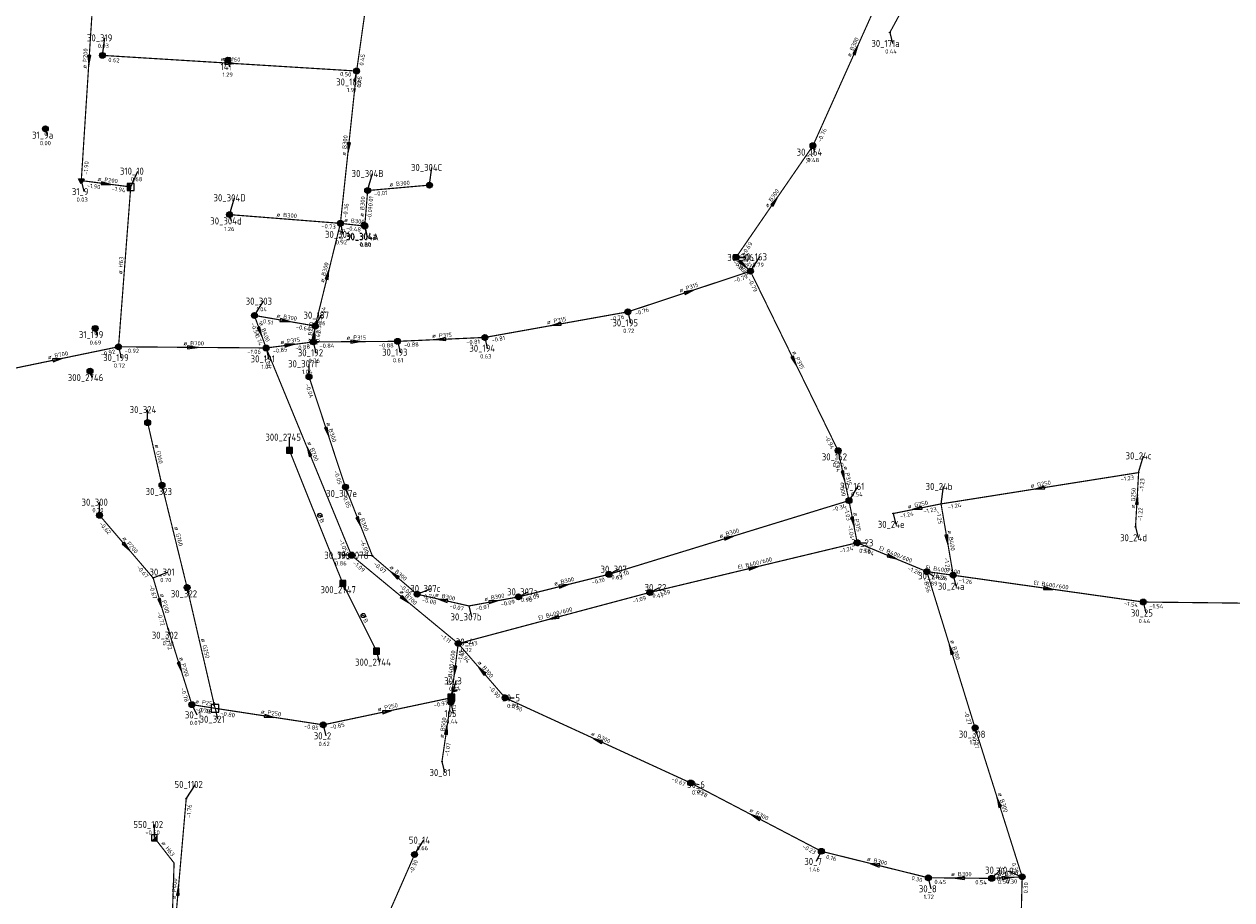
# Model space of a CAD drawing. Header units: metres. Extents: x 249000 to 255300, y 590580 to 596000.
# Tile 25 of 61: x 252687 to 252944, y 593759 to 593945. Entities that reach past the tile are written whole.
import ezdxf
from ezdxf.enums import TextEntityAlignment as Align
from ezdxf.lldxf.tags import DXFTag

# ---------------------------------------------------------------- set-up
doc = ezdxf.new("R2010")
doc.units = ezdxf.units.M
doc.header["$MEASUREMENT"] = 0
for name, pattern in [('RI-GWA', [18.45, 6, -1.8, 1.75, -1.8, 1.75, -1.8, 1.75, -1.8]), ('RI-HWA', [7.4, 5, -2.4]), ('RI-VWA', [11, 5, -3, 0, -3])]:
    doc.linetypes.add(name, pattern=pattern)
doc.layers.get('0').update_dxf_attribs({"linetype": 'CONTINUOUS'})
for name, color, linetype, lineweight in [('B-WE-RI-DRUK-G', 210, 'RI-PERS', 18), ('B-WE-RI-GWA_TRANSPORTLEIDING-G', 30, 'RI-GWA', 18), ('B-WE-RI-HWA_TRANSPORTLEIDING-G', 150, 'RI-HWA', 18), ('B-WE-RI-VWA_TRANSPORTLEIDING-G', 20, 'RI-VWA', 18)]:
    doc.layers.add(name, color=color, linetype=linetype, lineweight=lineweight)
for name, color, linetype in [('RIO-AFMETINGEN', 8, 'CONTINUOUS'), ('RIO-AFSCHOT', 7, 'CONTINUOUS'), ('RIO-BOK', 8, 'CONTINUOUS'), ('RIO-KNOOP', 7, 'CONTINUOUS'), ('RIO-KNOOPNAAM', 170, 'CONTINUOUS'), ('RIO-LEADER', 253, 'CONTINUOUS'), ('RIO-MAAIVELD', 104, 'CONTINUOUS')]:
    doc.layers.add(name, color=color, linetype=linetype)
doc.styles.add('RIO-TXT', font='isocp.shx')
tags = doc.linetypes.add('RI-PERS', pattern='A,7,-2,["P",Standard,S=1.8,R=0,X=-0.5,Y=-0.9],-2,7,-2,[102,NLCS.SHX,S=1,R=180,X=0,Y=0],-2', length=22).pattern_tags.tags
tags[6] = DXFTag(74, 10)

# ---------------------------------------------------------------- blocks, each defined once
blk = doc.blocks.new('K_IPG')
blk.add_circle((0, 0), 0.5)
for points in [[(0, 0), (-0.5, 0), (-0.433013, 0.25)], [(0, 0), (-0.433013, -0.25), (-0.5, 0)], [(0, 0), (-0.433013, 0.25), (-0.25, 0.433013)], [(0, 0), (-0.25, -0.433013), (-0.433013, -0.25)], [(0, 0), (-0.25, 0.433013), (0, 0.5)], [(0, 0), (0, -0.5), (-0.25, -0.433013)], [(0, 0), (0, 0.5), (0.25, 0.433013)], [(0, 0), (0.25, 0.433013), (0.433013, 0.25)], [(0, 0), (0.433013, 0.25), (0.5, 0)], [(0, 0), (0.5, 0), (0.433013, -0.25)], [(0, 0), (0.433013, -0.25), (0.25, -0.433013)], [(0, 0), (0.25, -0.433013), (0, -0.5)]]:
    blk.add_solid(points)
at = {"style": 'RIO-TXT', "flags": 1}
blk.add_attdef('RIOLERINGSGEBIED', text='', height=1, dxfattribs=at).set_placement((0, 0), align=Align.CENTER)
blk.add_attdef('KNOOPNAAM', text='', height=1, dxfattribs=at).set_placement((0, 0), align=Align.TOP_CENTER)
blk = doc.blocks.new('K_IPR')
blk.add_lwpolyline([(-0.5, -0.5), (0.5, -0.5), (0.5, 0.5), (-0.5, 0.5)], close=True)
blk.add_solid([(-0.5, 0.5), (0.5, 0.5), (-0.5, -0.5), (0.5, -0.5)])
at = {"style": 'RIO-TXT', "flags": 1}
blk.add_attdef('RIOLERINGSGEBIED', text='', height=1, dxfattribs=at).set_placement((0, 0), align=Align.CENTER)
blk.add_attdef('KNOOPNAAM', text='', height=1, dxfattribs=at).set_placement((0, 0), align=Align.TOP_CENTER)
blk = doc.blocks.new('K_FIC')
blk.add_circle((0, 0), 0.0625)
at = {"style": 'RIO-TXT', "flags": 1}
blk.add_attdef('RIOLERINGSGEBIED', text='', height=1, dxfattribs=at).set_placement((0, 0), align=Align.CENTER)
blk.add_attdef('KNOOPNAAM', text='', height=1, dxfattribs=at).set_placement((0, 0), align=Align.TOP_CENTER)
blk = doc.blocks.new('K_OVL')
for points in [[(0.6, 0.6), (-0.6, 0.6), (-0.6, -0.6), (0.6, -0.6)], [(1, 1.25), (0.474823, 0.983111), (0.413034, 1.369554)]]:
    blk.add_lwpolyline(points, close=True)
blk.add_arc((0.81571, 0.439293), 0.83139, 77.193131, 168.854604)
blk.add_solid([(-0.6, 0.6), (0.6, 0.6), (-0.6, -0.6), (0.6, -0.6)])
at = {"style": 'RIO-TXT', "flags": 1}
blk.add_attdef('RIOLERINGSGEBIED', text='', height=1, dxfattribs=at).set_placement((0, 0), align=Align.CENTER)
blk.add_attdef('KNOOPNAAM', text='', height=1, dxfattribs=at).set_placement((0, 0), align=Align.TOP_CENTER)
blk = doc.blocks.new('K_DIV')
for p, q in [((-0.65, 0.65), (-0.65, -0.65)), ((0.65, 0.65), (-0.65, 0.65)), ((0.65, -0.65), (0.65, 0.65)), ((-0.65, -0.65), (0.65, -0.65))]:
    blk.add_line(p, q)
at = {"style": 'RIO-TXT', "flags": 1}
blk.add_attdef('RIOLERINGSGEBIED', text='', height=1, dxfattribs=at).set_placement((0, 0), align=Align.CENTER)
blk.add_attdef('KNOOPNAAM', text='', height=1, dxfattribs=at).set_placement((0, 0), align=Align.TOP_CENTER)
blk = doc.blocks.new('K_RGM')
blk.add_lwpolyline([(-0.6, 0.6), (-0.6, -0.6), (0.6, -0.6), (0.6, 0.6)], close=True)
blk.add_solid([(-0.6, 0.6), (0, 0.6), (-0.6, -0.6), (0, -0.6)])
at = {"style": 'RIO-TXT', "flags": 1}
blk.add_attdef('RIOLERINGSGEBIED', text='', height=1, dxfattribs=at).set_placement((0, 0), align=Align.CENTER)
blk.add_attdef('KNOOPNAAM', text='', height=1, dxfattribs=at).set_placement((0, 0), align=Align.TOP_CENTER)
blk = doc.blocks.new('K_IPD')
blk.add_lwpolyline([(-0.496027, 0.307994), (0.503973, 0.307994), (0.003973, -0.558031)], close=True)
blk.add_solid([(-0.496027, 0.307994), (0.503973, 0.307994), (0.003973, -0.558031)])
at = {"style": 'RIO-TXT', "flags": 1}
blk.add_attdef('RIOLERINGSGEBIED', text='', height=1, dxfattribs=at).set_placement((0, 0), align=Align.CENTER)
blk.add_attdef('KNOOPNAAM', text='', height=1, dxfattribs=at).set_placement((0, 0), align=Align.TOP_CENTER)
blk = doc.blocks.new('K_PUN')
blk.add_lwpolyline([(0.5, 0.5), (-0.5, 0.5), (-0.5, -0.5), (0.5, -0.5)], close=True)
blk.add_solid([(-0.5, -0.5), (0.5, 0.5), (0.5, -0.5)])
at = {"style": 'RIO-TXT', "flags": 1}
blk.add_attdef('RIOLERINGSGEBIED', text='', height=1, dxfattribs=at).set_placement((0, 0), align=Align.CENTER)
blk.add_attdef('KNOOPNAAM', text='', height=1, dxfattribs=at).set_placement((0, 0), align=Align.TOP_CENTER)
blk = doc.blocks.new('L_VHR')
blk.add_lwpolyline([(-0.5, 0), (0.5, 0), (-0.5, 0.15), (-0.5, -0.15), (0.5, 0)])
blk = doc.blocks.new('L_RND')
blk.add_line((-0.5, 0), (0.5, 1))
blk.add_circle((0, 0.5), 0.5)

msp = doc.modelspace()

# ---------------------------------------------------------------- linework, layer by layer
at = {"layer": 'B-WE-RI-DRUK-G', "const_width": 0.25}
for points in [[(252707.216, 593876.864), (252709.808, 593910.848)], [(252714.832, 593772.48), (252719.024, 593767.104), (252718.192, 593741.76)]]:
    msp.add_lwpolyline(points, dxfattribs=at)
at = {"layer": 'B-WE-RI-GWA_TRANSPORTLEIDING-G', "const_width": 0.25}
for points in [[(252761.968, 593964.608), (252757.824, 593935.488)], [(252854.832, 593919.616), (252873.088, 593960.32)], [(252877.776, 593955.84), (252871.184, 593943.68)], [(252757.824, 593935.488), (252703.792, 593938.816)], [(252757.824, 593935.488), (252754.384, 593903.104)], [(252854.832, 593919.616), (252838.496, 593895.872)], [(252759.552, 593902.528), (252760.176, 593910.08)], [(252760.176, 593910.08), (252773.312, 593911.232)], [(252754.384, 593903.104), (252730.816, 593904.96)], [(252749.024, 593881.28), (252754.384, 593903.104)], [(252754.384, 593903.104), (252759.552, 593902.528)], [(252841.536, 593892.928), (252838.496, 593895.872)], [(252841.536, 593892.928), (252815.488, 593884.288)], [(252860.176, 593854.784), (252841.536, 593892.928)], [(252785.088, 593878.848), (252815.488, 593884.288)], [(252738.592, 593876.608), (252736.096, 593883.52)], [(252749.024, 593881.28), (252736.096, 593883.52)], [(252749.024, 593881.28), (252748.624, 593877.888)], [(252766.528, 593878.016), (252785.088, 593878.848)], [(252681.216, 593871.488), (252707.216, 593876.864)], [(252738.592, 593876.608), (252707.216, 593876.864)], [(252738.592, 593876.608), (252748.624, 593877.888)], [(252738.592, 593876.608), (252756.736, 593832.512)], [(252748.624, 593877.888), (252766.528, 593878.016)], [(252747.712, 593870.464), (252755.44, 593847.04)], [(252713.408, 593860.736), (252716.448, 593847.424)], [(252862.496, 593844.16), (252860.176, 593854.784)], [(252924.064, 593850.112), (252882.064, 593843.456)], [(252923.408, 593838.592), (252924.064, 593850.112)], [(252716.448, 593847.424), (252721.792, 593825.664)], [(252755.44, 593847.04), (252761.184, 593832.384)], [(252862.496, 593844.16), (252811.456, 593828.48)], [(252864.24, 593835.2), (252862.496, 593844.16)], [(252882.064, 593843.456), (252871.904, 593841.408)], [(252882.064, 593843.456), (252884.656, 593828.288)], [(252703.184, 593841.024), (252714.576, 593827.712)], [(252820.176, 593824.64), (252864.24, 593835.2)], [(252864.24, 593835.2), (252879.04, 593829.056)], [(252779.424, 593813.76), (252756.736, 593832.512)], [(252761.184, 593832.384), (252770.672, 593824.256)], [(252714.576, 593827.712), (252717.744, 593816.896)], [(252811.456, 593828.48), (252792.224, 593823.68)], [(252879.04, 593829.056), (252889.296, 593795.84)], [(252879.04, 593829.056), (252884.656, 593828.288)], [(252884.656, 593828.288), (252925.056, 593822.592)], [(252721.792, 593825.664), (252727.728, 593800)], [(252781.712, 593821.76), (252770.672, 593824.256)], [(252779.424, 593813.76), (252820.176, 593824.64)], [(252792.224, 593823.68), (252781.712, 593821.76)], [(252925.056, 593822.592), (252976.544, 593822.016)], [(252717.744, 593816.896), (252722.816, 593800.768)], [(252777.952, 593802.24), (252779.424, 593813.76)], [(252779.424, 593813.76), (252789.392, 593802.24)], [(252750.736, 593796.48), (252777.952, 593802.24)], [(252777.952, 593802.24), (252775.968, 593788.672)], [(252789.392, 593802.24), (252828.832, 593784.128)], [(252722.816, 593800.768), (252727.728, 593800)], [(252727.728, 593800), (252750.736, 593796.48)], [(252899.312, 593764.16), (252889.296, 593795.84)], [(252828.832, 593784.128), (252856.608, 593769.6)], [(252718.192, 593741.76), (252721.6, 593780.736)], [(252770.144, 593768.896), (252756.512, 593737.792)], [(252856.608, 593769.6), (252879.36, 593763.968)], [(252879.36, 593763.968), (252892.816, 593763.84)], [(252899.312, 593764.16), (252892.816, 593763.84)], [(252899.312, 593764.16), (252898.96, 593750.144)]]:
    msp.add_lwpolyline(points, dxfattribs=at)
at = {"layer": 'B-WE-RI-HWA_TRANSPORTLEIDING-G', "const_width": 0.25}
for points in [[(252754.88, 593826.56), (252743.536, 593854.848)], [(252754.88, 593826.56), (252762.064, 593812.16)]]:
    msp.add_lwpolyline(points, dxfattribs=at)
at = {"layer": 'B-WE-RI-VWA_TRANSPORTLEIDING-G', "const_width": 0.25}
for points in [[(252702.592, 593963.52), (252699.296, 593912.192)], [(252699.296, 593912.192), (252709.808, 593910.848)]]:
    msp.add_lwpolyline(points, dxfattribs=at)
at = {"layer": 'RIO-LEADER'}
for p, q in [((252871.18, 593943.69), (252871.7135, 593941.3616)), ((252703.79, 593938.81), (252704.3235, 593942.5384)), ((252730.47, 593937.76), (252730.83, 593936.4165)), ((252757.82, 593935.49), (252757.2874, 593933.1615)), ((252691.66, 593923.21), (252692.02, 593921.8665)), ((252854.83, 593919.6), (252855.19, 593918.2565)), ((252773.31, 593911.26), (252773.8435, 593914.9884)), ((252709.81, 593910.84), (252711.3472, 593914.2032)), ((252760.17, 593910.11), (252761.2214, 593913.6997)), ((252699.3, 593912.18), (252699.8335, 593909.8516)), ((252730.82, 593904.95), (252731.8714, 593908.5397)), ((252730.82, 593904.95), (252731.18, 593903.6065)), ((252754.39, 593903.09), (252754.9235, 593900.7616)), ((252759.43, 593902.69), (252759.9635, 593900.3616)), ((252759.55, 593902.54), (252760.0835, 593900.2116)), ((252838.5, 593895.87), (252840.4498, 593895.8602)), ((252841.54, 593892.92), (252843.5164, 593895.9758)), ((252736.09, 593883.49), (252738.0664, 593886.5458)), ((252815.49, 593884.28), (252816.0235, 593881.9516)), ((252749.02, 593881.29), (252750.3536, 593883.5797)), ((252702.25, 593880.79), (252702.61, 593879.4465)), ((252707.22, 593876.88), (252707.7535, 593874.5516)), ((252738.59, 593876.62), (252739.1235, 593874.2916)), ((252748.62, 593877.91), (252749.1535, 593875.5816)), ((252766.53, 593878.03), (252767.0635, 593875.7016)), ((252785.08, 593878.87), (252785.6135, 593876.5416)), ((252701.15, 593871.65), (252701.51, 593870.3065)), ((252747.72, 593870.47), (252747.7197, 593873.245)), ((252713.4, 593860.72), (252713.3997, 593863.495)), ((252743.53, 593854.86), (252743.5297, 593857.635)), ((252860.18, 593854.79), (252860.54, 593853.4465)), ((252924.07, 593850.1), (252925.1214, 593853.6897)), ((252716.44, 593847.43), (252716.8, 593846.0865)), ((252755.44, 593847.01), (252755.8, 593845.6665)), ((252862.5, 593844.14), (252864.4764, 593847.1958)), ((252882.07, 593843.43), (252882.6035, 593847.1584)), ((252703.18, 593841.04), (252703.1797, 593843.815)), ((252871.91, 593841.43), (252872.4435, 593839.1016)), ((252923.41, 593838.6), (252923.9435, 593836.2716)), ((252864.24, 593835.18), (252866.1898, 593835.1702)), ((252756.73, 593832.54), (252754.7804, 593832.5296)), ((252761.19, 593832.4), (252758.1619, 593832.565)), ((252714.58, 593827.73), (252717.6083, 593828.964)), ((252811.46, 593828.51), (252813.5035, 593829.5704)), ((252879.04, 593829.08), (252880.3736, 593828.1903)), ((252884.66, 593828.27), (252885.1935, 593825.9416)), ((252721.79, 593825.69), (252722.15, 593824.3465)), ((252754.88, 593826.56), (252755.24, 593825.2165)), ((252770.67, 593824.23), (252773.6983, 593825.464)), ((252820.18, 593824.63), (252822.2235, 593825.6904)), ((252792.22, 593823.69), (252794.2635, 593824.7504)), ((252925.06, 593822.59), (252925.5935, 593820.2616)), ((252781.71, 593821.76), (252782.2435, 593819.4316)), ((252717.74, 593816.87), (252718.1, 593815.5265)), ((252779.43, 593813.75), (252781.4735, 593814.0896)), ((252762.06, 593812.13), (252762.5935, 593809.8016)), ((252777.95, 593802.25), (252779.0014, 593805.8397)), ((252789.39, 593802.21), (252791.3398, 593802.2002)), ((252722.82, 593800.78), (252723.8714, 593798.5903)), ((252727.73, 593799.99), (252728.2635, 593797.6616)), ((252777.85, 593801.21), (252778.3835, 593798.8816)), ((252750.73, 593796.46), (252751.2635, 593794.1316)), ((252889.29, 593795.82), (252889.65, 593794.4765)), ((252775.97, 593788.67), (252776.5035, 593786.3416)), ((252828.84, 593784.14), (252830.6369, 593783.8024)), ((252721.6, 593780.75), (252723.5764, 593783.8058)), ((252714.83, 593772.51), (252714.8297, 593775.285)), ((252770.14, 593768.92), (252772.1164, 593771.9758)), ((252856.6, 593769.61), (252855.5496, 593767.42)), ((252879.36, 593763.95), (252879.8935, 593761.6216)), ((252892.81, 593763.84), (252894.6069, 593765.5776)), ((252899.31, 593764.13), (252896.2816, 593765.3631))]:
    msp.add_line(p, q, dxfattribs=at)

# ---------------------------------------------------------------- block references
at = {"layer": 'RIO-AFMETINGEN', "xscale": 0.9, "yscale": 0.9, "zscale": 0.9}
for p, rotation in [((252749.5851, 593840.8628), 291.8606), ((252758.8325, 593819.5259), 296.4602)]:
    msp.add_blockref('L_RND', p, dxfattribs=dict(at, rotation=rotation))
at = {"layer": 'RIO-AFSCHOT', "xscale": 2, "yscale": 2, "zscale": 2}
for p, rotation in [((252863.96, 593939.97), 65.851), ((252700.945, 593937.835), 266.3225), ((252730.805, 593937.15), 356.4841), ((252756.105, 593919.29), 263.9485), ((252704.555, 593911.51), 352.7349), ((252846.665, 593907.735), 55.46030000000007), ((252840.02, 593894.395), 315.8653), ((252751.705, 593892.19), 76.1541), ((252828.515, 593888.6), 18.34730000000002), ((252742.555, 593882.39), 350.3447), ((252800.285, 593881.575), 190.0864999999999), ((252737.34, 593880.055), 290.0035), ((252748.82, 593879.6), 83.2424), ((252722.905, 593876.75), 359.5252), ((252743.605, 593877.265), 7.328100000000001), ((252757.575, 593877.97), 0.3838), ((252775.805, 593878.45), 182.5925), ((252694.215, 593874.185), 11.7064), ((252850.86, 593873.855), 296.0583), ((252751.58, 593858.74), 288.2221), ((252747.66, 593854.58), 112.3752), ((252861.34, 593849.465), 282.2972), ((252903.07, 593846.765), 189.0227999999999), ((252923.74, 593844.35), 86.7066), ((252758.315, 593839.705), 291.4898), ((252863.37, 593839.66), 280.9978), ((252876.99, 593842.43), 191.1351999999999), ((252708.88, 593834.385), 310.585), ((252836.98, 593836.325), 17.02449999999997), ((252883.365, 593835.85), 279.7032), ((252871.64, 593832.13), 337.6027), ((252842.21, 593829.905), 13.4644), ((252765.93, 593828.315), 139.2489), ((252801.84, 593826.1), 14.0629), ((252904.86, 593825.43), 351.9978), ((252716.16, 593822.3), 286.2312), ((252768.08, 593823.145), 320.3876), ((252776.19, 593822.995), 167.3901), ((252786.965, 593822.725), 10.40450000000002), ((252799.805, 593819.19), 194.9474), ((252884.165, 593812.45), 107.1355), ((252720.28, 593808.825), 287.5295), ((252778.69, 593808), 262.6583), ((252784.41, 593807.98), 130.8019), ((252764.34, 593799.355), 12.0073), ((252739.23, 593798.225), 351.2753000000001), ((252776.96, 593795.46), 81.69639999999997), ((252809.115, 593793.175), 155.3925000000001), ((252894.3, 593779.975), 107.5536), ((252842.72, 593776.875), 152.3745), ((252867.98, 593766.78), 166.0363), ((252886.085, 593763.895), 179.5315), ((252896.06, 593763.985), 2.554299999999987), ((252719.895, 593761.27), 84.9893)]:
    msp.add_blockref('L_VHR', p, dxfattribs=dict(at, rotation=rotation))
at = {"layer": 'RIO-KNOOP', "xscale": 1.25, "yscale": 1.25, "zscale": 1.25}
for name, p in [('K_FIC', (252871.184, 593943.68)), ('K_IPG', (252703.792, 593938.816)), ('K_IPG', (252730.464, 593937.792)), ('K_IPG', (252757.824, 593935.488)), ('K_IPG', (252691.664, 593923.2)), ('K_IPG', (252854.832, 593919.616)), ('K_IPD', (252699.296, 593912.192)), ('K_RGM', (252709.808, 593910.848)), ('K_IPG', (252760.176, 593910.08)), ('K_IPG', (252773.312, 593911.232)), ('K_IPG', (252730.816, 593904.96)), ('K_IPG', (252730.816, 593904.96)), ('K_IPG', (252754.384, 593903.104)), ('K_IPG', (252759.424, 593902.72)), ('K_IPG', (252759.552, 593902.528)), ('K_IPG', (252838.496, 593895.872)), ('K_IPG', (252841.536, 593892.928)), ('K_IPG', (252736.096, 593883.52)), ('K_IPG', (252815.488, 593884.288)), ('K_IPG', (252749.024, 593881.28)), ('K_IPG', (252702.256, 593880.768)), ('K_IPG', (252785.088, 593878.848)), ('K_IPG', (252707.216, 593876.864)), ('K_IPG', (252738.592, 593876.608)), ('K_IPG', (252748.624, 593877.888)), ('K_IPG', (252766.528, 593878.016)), ('K_IPG', (252701.152, 593871.68)), ('K_IPG', (252747.712, 593870.464)), ('K_IPG', (252713.408, 593860.736)), ('K_IPR', (252743.536, 593854.848)), ('K_IPG', (252860.176, 593854.784)), ('K_FIC', (252924.064, 593850.112)), ('K_IPG', (252716.448, 593847.424)), ('K_IPG', (252755.44, 593847.04)), ('K_IPG', (252862.496, 593844.16)), ('K_FIC', (252882.064, 593843.456)), ('K_IPG', (252703.184, 593841.024)), ('K_FIC', (252871.904, 593841.408)), ('K_FIC', (252923.408, 593838.592)), ('K_IPG', (252864.24, 593835.2)), ('K_IPG', (252756.736, 593832.512)), ('K_FIC', (252761.184, 593832.384)), ('K_FIC', (252714.576, 593827.712)), ('K_IPG', (252811.456, 593828.48)), ('K_IPG', (252879.04, 593829.056)), ('K_IPG', (252884.656, 593828.288)), ('K_IPG', (252721.792, 593825.664)), ('K_IPR', (252754.88, 593826.56)), ('K_IPG', (252820.176, 593824.64)), ('K_IPG', (252770.672, 593824.256)), ('K_IPG', (252792.224, 593823.68)), ('K_IPG', (252925.056, 593822.592)), ('K_FIC', (252781.712, 593821.76)), ('K_FIC', (252717.744, 593816.896)), ('K_IPR', (252762.064, 593812.16)), ('K_IPG', (252779.424, 593813.76)), ('K_OVL', (252777.952, 593802.24)), ('K_IPG', (252789.392, 593802.24)), ('K_IPG', (252722.816, 593800.768)), ('K_DIV', (252727.728, 593800)), ('K_IPG', (252777.856, 593801.216)), ('K_IPG', (252750.736, 593796.48)), ('K_IPG', (252889.296, 593795.84)), ('K_FIC', (252775.968, 593788.672)), ('K_IPG', (252828.832, 593784.128)), ('K_FIC', (252721.6, 593780.736)), ('K_PUN', (252714.832, 593772.48)), ('K_IPG', (252770.144, 593768.896)), ('K_IPG', (252856.608, 593769.6)), ('K_IPG', (252879.36, 593763.968)), ('K_IPG', (252892.816, 593763.84)), ('K_IPG', (252899.312, 593764.16))]:
    msp.add_blockref(name, p, dxfattribs=at)

# ---------------------------------------------------------------- texts
at = {"layer": 'RIO-AFMETINGEN', "style": 'RIO-TXT'}
for s, rotation, p in [('ø B300', 65.851, (252862.8218, 593938.4085)), ('ø P200', 86.3225, (252700.4098, 593935.9751)), ('ø P160', 356.4841, (252728.9434, 593937.6811)), ('ø B300', 83.9485, (252755.4991, 593917.4534)), ('ø P200', 352.7349, (252702.7308, 593912.148)), ('ø B300', 5.0012, (252764.8223, 593910.9187)), ('ø B300', 55.4603, (252845.2571, 593906.4088)), ('ø B300', 85.3092, (252759.307, 593904.4738)), ('ø B300', 355.4884, (252740.7525, 593904.5737)), ('ø B300', 353.9165, (252755.1328, 593903.4135)), ('ø H63', 85.6301, (252707.9929, 593892.2749)), ('ø P315', 315.8653, (252838.9421, 593895.9985)), ('ø B300', 76.1541, (252750.8645, 593890.4503)), ('ø P315', 18.3473, (252826.5924, 593888.3917)), ('ø B400', 290.0035, (252737.0704, 593881.9688)), ('ø B300', 350.3447, (252740.7588, 593883.1044)), ('ø B200', 83.2424, (252748.2007, 593877.7696)), ('ø P315', 10.0865, (252798.354, 593881.6377)), ('ø P315', 0.3838, (252755.6822, 593878.3573)), ('ø P315', 2.5925, (252773.8989, 593878.7641)), ('ø B700', 359.5252, (252721.0182, 593877.1744)), ('ø P315', 7.3281, (252741.6792, 593877.4206)), ('ø B700', 11.7064, (252692.2829, 593874.1931)), ('ø P315', 296.0583, (252850.4002, 593875.7343)), ('ø B300', 288.2221, (252751.3753, 593860.6629)), ('ø G160', 282.8922, (252714.8915, 593856.0076)), ('ø B700', 292.3752, (252747.3233, 593856.4858)), ('ø P315', 282.2972, (252861.3306, 593851.3979)), ('ø G250', 9.0228, (252901.1384, 593846.8757)), ('ø G250', 86.7066, (252923.2323, 593842.4856)), ('ø G250', 11.1352, (252875.0573, 593842.4593)), ('ø B300', 291.4898, (252757.9984, 593841.6121)), ('ø P315', 280.9978, (252863.404, 593841.5923)), ('ø G160', 283.8329, (252719.0574, 593838.4927)), ('B', 291.8606, (252749.8871, 593840.1112)), ('ø B300', 17.0245, (252835.0506, 593836.169)), ('ø P200', 310.585, (252707.9573, 593836.0839)), ('ø B400', 279.7032, (252883.4445, 593837.7815)), ('EI B400/600', 337.6027, (252868.7975, 593833.7375)), ('ø B300', 319.2489, (252764.7608, 593829.8543)), ('EI B400/600', 13.4644, (252838.9658, 593829.5395)), ('EI B400/600', 351.7994, (252878.6999, 593829.5329)), ('ø B300', 14.0629, (252799.9078, 593826.0335)), ('ø B700', 320.3876, (252766.8838, 593824.6649)), ('EI B400/600', 351.9978, (252901.7084, 593826.288)), ('ø P200', 286.2312, (252716.0182, 593824.2275)), ('ø B300', 347.3901, (252774.4328, 593823.8005)), ('ø B300', 10.4045, (252785.0329, 593822.7791)), ('EI B400/600', 14.9474, (252796.5713, 593818.7406)), ('B', 296.4602, (252759.1938, 593818.801)), ('ø G250', 283.0219, (252724.731, 593814.7736)), ('ø B300', 287.1355, (252883.9999, 593814.3773)), ('ø P200', 287.5295, (252720.0962, 593810.7496)), ('EI B400/600', 82.6583, (252777.8797, 593804.8372)), ('ø B300', 310.8019, (252783.4803, 593809.675)), ('ø P250', 350.8606, (252723.4723, 593801.0806)), ('ø P250', 351.2753, (252737.4231, 593798.9132)), ('ø P250', 12.0073, (252762.4077, 593799.3529)), ('ø B500', 81.6964, (252776.2883, 593793.6475)), ('ø B300', 335.3924, (252807.5681, 593794.3373)), ('ø B300', 287.5536, (252894.1204, 593781.9008)), ('ø B300', 332.3745, (252841.2346, 593778.1138)), ('ø H63', 307.9171, (252716.2459, 593771.3448)), ('ø B300', 346.0363, (252866.2436, 593767.6304)), ('ø B300', 359.5315, (252884.1979, 593764.3135)), ('ø B300', 2.5543, (252894.1536, 593764.3012)), ('ø P400', 84.9893, (252719.3317, 593759.4217))]:
    msp.add_text(s, height=0.9, rotation=rotation, dxfattribs=at).set_placement(p)
at = {"layer": 'RIO-BOK', "style": 'RIO-TXT'}
for s, rotation, p in [('0.62', 356.4841, (252705.0085, 593937.4335)), ('0.45', 81.8837, (252759.2896, 593936.5944)), ('0.50', 356.4841, (252754.2885, 593934.4367)), ('0.45', 83.9485, (252758.7302, 593931.9149)), ('-0.76', 65.851, (252856.5479, 593920.2544)), ('-0.74', 55.4603, (252853.6202, 593915.5765)), ('-1.90', 86.3225, (252700.6797, 593913.3948)), ('-1.90', 352.7349, (252700.4259, 593910.7268)), ('-1.94', 352.7349, (252705.6788, 593910.0604)), ('-0.01', 5.0012, (252761.5782, 593908.9283)), ('-0.01', 85.3092, (252761.1391, 593906.0167)), ('-0.36', 83.9485, (252755.8189, 593904.2466)), ('-0.01', 85.3092, (252760.9518, 593903.7293)), ('-0.73', 355.4884, (252750.3014, 593902.1211)), ('-0.48', 353.9165, (252755.5456, 593901.6603)), ('-0.73', 76.1541, (252754.6953, 593898.8943)), ('-0.69', 55.4603, (252840.3076, 593896.2049)), ('-0.36', 315.8653, (252837.7646, 593894.7724)), ('-0.79', 18.3473, (252838.1481, 593890.441)), ('-0.33', 315.8653, (252838.5286, 593894.0319)), ('-0.79', 296.0583, (252840.944, 593891.181)), ('-0.64', 76.1541, (252750.5932, 593882.2411)), ('-0.76', 18.3473, (252817.1335, 593883.4563)), ('-0.51', 290.0035, (252735.3139, 593881.8235)), ('-0.51', 350.3447, (252737.1543, 593881.9911)), ('-0.39', 83.2424, (252750.063, 593879.0489)), ('-0.76', 10.0865, (252811.7789, 593882.2994)), ('-0.74', 290.0035, (252736.0025, 593879.9351)), ('-0.64', 350.3447, (252744.8594, 593880.6851)), ('-0.42', 83.2424, (252749.8413, 593877.1649)), ('-0.81', 10.0865, (252786.5874, 593877.8178)), ('-0.92', 359.5252, (252708.5098, 593875.5701)), ('-0.85', 7.3281, (252740.045, 593875.4964)), ('-0.88', 7.3281, (252744.8177, 593876.1103)), ('-0.84', 0.3838, (252749.9285, 593876.6187)), ('-0.88', 0.3838, (252762.5382, 593876.7032)), ('-0.88', 2.5925, (252767.8873, 593876.7901)), ('-0.81', 2.5925, (252781.1427, 593877.3904)), ('-0.92', 11.7064, (252703.5662, 593874.7952)), ('-1.06', 359.5252, (252734.58, 593875.3705)), ('-1.06', 292.3752, (252737.8835, 593874.9228)), ('-0.04', 288.2221, (252746.8925, 593868.8285)), ('-0.94', 296.0583, (252857.2774, 593857.823)), ('-0.94', 282.2972, (252859.1874, 593853.2427)), ('-0.05', 288.2221, (252752.9673, 593850.4073)), ('-1.23', 9.0228, (252920.3199, 593848.2129)), ('-1.23', 86.7066, (252925.1386, 593846.031)), ('-1.00', 282.2972, (252860.3826, 593847.7727)), ('-0.05', 291.4898, (252754.7074, 593845.324)), ('-0.34', 17.0245, (252859.0468, 593841.7557)), ('-1.24', 9.0228, (252883.5583, 593842.3509)), ('-1.03', 280.9978, (252861.4726, 593842.6156)), ('-1.24', 11.1352, (252873.4371, 593840.4065)), ('-1.23', 11.1352, (252878.3953, 593841.3858)), ('-1.25', 279.7032, (252881.0084, 593841.9292)), ('-1.22', 86.7066, (252924.7823, 593839.8232)), ('-0.62', 310.585, (252703.0393, 593839.2071)), ('-1.04', 280.9978, (252862.2045, 593838.8592)), ('-1.05', 292.3752, (252754.0312, 593835.7548)), ('-6.00', 291.4898, (252758.5223, 593835.6489)), ('-1.24', 13.4644, (252860.652, 593832.9841)), ('-1.04', 337.6027, (252864.9474, 593833.4832)), ('-1.09', 320.3876, (252756.9035, 593830.7099)), ('-0.07', 319.2489, (252761.3271, 593830.5668)), ('-1.26', 279.7032, (252882.7121, 593831.9952)), ('-0.67', 310.585, (252710.997, 593829.928)), ('-0.10', 14.0629, (252807.8934, 593826.2867)), ('-0.10', 17.0245, (252813.084, 593827.6486)), ('-1.26', 337.6027, (252874.8491, 593829.4095)), ('-1.26', 351.7994, (252880.142, 593827.6086)), ('-1.26', 351.7994, (252880.5162, 593827.5549)), ('-0.67', 286.2312, (252713.6959, 593826.1182)), ('-0.06', 319.2489, (252766.7947, 593825.8607)), ('-1.09', 13.4644, (252821.7468, 593823.6684)), ('-0.56', 287.1355, (252878.1815, 593827.4544)), ('-1.26', 351.9978, (252885.7671, 593826.8024)), ('-0.08', 347.3901, (252771.6556, 593822.6782)), ('-0.09', 10.4045, (252788.5197, 593821.6931)), ('-0.09', 14.0629, (252793.7973, 593822.7458)), ('-1.09', 14.9474, (252816.6501, 593822.342)), ('-1.54', 351.9978, (252920.9215, 593821.8826)), ('-0.72', 286.2312, (252715.3787, 593820.3486)), ('-0.07', 347.3901, (252777.5234, 593821.3693)), ('-0.07', 10.4045, (252783.2239, 593820.7171)), ('-1.54', 359.3658, (252926.3462, 593821.2765)), ('-0.72', 287.5295, (252716.8927, 593815.2386)), ('-1.11', 320.3876, (252775.5299, 593815.3117)), ('-1.13', 82.6583, (252780.2087, 593809.6157)), ('-1.13', 14.9474, (252781.0211, 593812.8293)), ('-0.94', 310.8019, (252779.2963, 593811.9165)), ('-1.17', 82.6583, (252779.4053, 593803.3732)), ('-0.90', 310.8019, (252785.7976, 593804.3935)), ('-0.78', 287.5295, (252720.3837, 593804.2057)), ('-0.78', 350.8606, (252723.5748, 593799.3425)), ('-0.78', 350.8606, (252723.8977, 593799.2907)), ('-0.97', 12.0073, (252774.3068, 593800.146)), ('-1.13', 81.6964, (252778.6532, 593798.1052)), ('-0.90', 335.3924, (252790.0314, 593800.4872)), ('-0.80', 351.2753, (252728.8185, 593798.5086)), ('-0.85', 12.0073, (252752.2718, 593795.4589)), ('-0.27', 287.1355, (252886.8883, 593799.2655)), ('-0.85', 351.2753, (252746.5812, 593795.7939)), ('-0.27', 287.5536, (252888.4434, 593794.1882)), ('-1.07', 81.6964, (252777.4432, 593789.7696)), ('-0.67', 335.3924, (252824.6724, 593784.6465)), ('-0.28', 332.3745, (252829.3898, 593782.3858)), ('-1.76', 84.9893, (252722.5462, 593776.6507)), ('-0.23', 332.3745, (252852.4612, 593770.3286)), ('0.16', 346.0363, (252857.5486, 593768.0353)), ('-0.30', 66.3494, (252769.7092, 593764.7418)), ('0.30', 287.5536, (252897.0454, 593767.0426)), ('0.30', 346.0363, (252875.692, 593763.5356)), ('0.45', 359.5315, (252880.6499, 593762.6402)), ('0.54', 359.5315, (252889.3397, 593762.5747)), ('0.54', 2.5543, (252894.1672, 593762.6001)), ('0.30', 2.5543, (252895.9114, 593762.679)), ('0.30', 88.5569, (252900.5163, 593760.6389))]:
    msp.add_text(s, height=0.9, rotation=rotation, dxfattribs=at).set_placement(p)
at = {"layer": 'RIO-KNOOPNAAM', "style": 'RIO-TXT'}
for s, p in [('30_319', (252700.4985, 593941.7884)), ('30_171a', (252867.251, 593940.6116)), ('141', (252728.9175, 593935.6665)), ('30_186', (252753.4624, 593932.4115)), ('31_9a', (252688.8325, 593921.1165)), ('30_164', (252851.365, 593917.5065)), ('310_10', (252707.5222, 593913.4532)), ('30_304C', (252769.381, 593914.2384)), ('30_304B', (252756.7589, 593912.9497)), ('31_9', (252697.2835, 593909.1016)), ('30_304D', (252727.4089, 593907.7897)), ('30_304d', (252726.7175, 593902.8565)), ('30_304', (252751.0985, 593900.0116)), ('30_304a', (252755.501, 593899.6116)), ('30_304A', (252755.621, 593899.4616)), ('30_306', (252836.6248, 593895.1102)), ('30_163', (252839.6914, 593895.2258)), ('30_303', (252734.2414, 593885.7958)), ('30_187', (252746.5286, 593882.8297)), ('30_195', (252812.1985, 593881.2016)), ('31_199', (252698.785, 593878.6965)), ('30_193', (252763.2385, 593874.9516)), ('30_194', (252781.7885, 593875.7916)), ('30_199', (252703.9285, 593873.8016)), ('30_191', (252735.2985, 593873.5416)), ('30_307f', (252743.2572, 593872.495)), ('30_192', (252745.3285, 593874.8316)), ('300_2746', (252696.41, 593869.5565)), ('30_324', (252709.5747, 593862.745)), ('300_2745', (252738.4297, 593856.885)), ('30_162', (252856.715, 593852.6965)), ('30_24c', (252921.2964, 593852.9397)), ('30_323', (252712.975, 593845.3365)), ('30_307e', (252751.3375, 593844.9165)), ('30_161', (252860.6514, 593846.4458)), ('30_24b', (252878.7785, 593846.4084)), ('30_300', (252699.3547, 593843.065)), ('30_24e', (252868.6185, 593838.3516)), ('30_23', (252863.0023, 593834.4202)), ('30_24d', (252920.1185, 593835.5216)), ('30_196', (252750.9554, 593831.7796)), ('30_307d', (252753.6994, 593831.815)), ('30_307', (252809.6785, 593828.8204)), ('30_301', (252713.7833, 593828.214)), ('30_24', (252877.1861, 593827.4403)), ('30_322', (252718.325, 593823.5965)), ('300_2747', (252750.14, 593824.4665)), ('30_307c', (252769.2358, 593824.714)), ('30_307a', (252789.801, 593824.0004)), ('30_22', (252819.036, 593824.9404)), ('30_24a', (252881.3685, 593825.1916)), ('30_307b', (252777.781, 593818.6816)), ('30_25', (252922.406, 593819.5116)), ('30_302', (252714.275, 593814.7765)), ('30_4', (252778.9235, 593813.3396)), ('300_2744', (252757.4935, 593809.0516)), ('30_3', (252776.4514, 593805.0897)), ('30_5', (252788.7898, 593801.4502)), ('30_1', (252721.3214, 593797.8403)), ('105', (252776.471, 593798.1316)), ('30_321', (252724.4385, 593796.9116)), ('30_2', (252748.7135, 593793.3816)), ('30_308', (252885.825, 593793.7265)), ('30_81', (252773.316, 593785.5916)), ('50_1102', (252719.1139, 593783.0558)), ('30_6', (252828.0869, 593783.0524)), ('550_102', (252710.3672, 593774.535)), ('50_14', (252768.9289, 593771.2258)), ('30_7', (252852.9996, 593766.67)), ('30_40', (252891.4194, 593764.8276)), ('30_9', (252893.7316, 593764.6131)), ('30_8', (252877.3435, 593760.8716))]:
    msp.add_text(s, height=1.5, dxfattribs=at).set_placement(p)
at = {"layer": 'RIO-MAAIVELD', "style": 'RIO-TXT'}
for s, p in [('0.03', (252702.7935, 593940.3884)), ('0.44', (252870.1835, 593939.2116)), ('1.29', (252729.3, 593934.2665)), ('1.91', (252755.7574, 593931.0115)), ('0.00', (252690.49, 593919.7165)), ('0.48', (252853.66, 593916.1065)), ('0.68', (252709.8172, 593912.0532)), ('0.03', (252698.3035, 593907.7016)), ('1.26', (252729.65, 593901.4565)), ('0.92', (252753.3935, 593898.6116)), ('0.80', (252758.4335, 593898.2116)), ('0.80', (252758.5535, 593898.0616)), ('0.71', (252838.9198, 593893.7102)), ('0.79', (252841.9864, 593893.8258)), ('1.04', (252736.5364, 593884.3958)), ('0.76', (252748.8236, 593881.4297)), ('0.72', (252814.4935, 593879.8016)), ('0.69', (252701.08, 593877.2965)), ('0.76', (252747.6235, 593873.4316)), ('0.61', (252765.5335, 593873.5516)), ('0.63', (252784.0835, 593874.3916)), ('0.72', (252706.2235, 593872.4016)), ('1.04', (252737.5935, 593872.1416)), ('1.04', (252746.1897, 593871.095)), ('0.70', (252859.01, 593851.2965)), ('0.54', (252862.9464, 593845.0458)), ('0.70', (252701.6497, 593841.665)), ('0.58', (252864.6598, 593833.0202)), ('0.86', (252753.2504, 593830.3796)), ('0.70', (252716.0783, 593826.814)), ('0.63', (252811.9735, 593827.4204)), ('0.89', (252878.8436, 593826.0403)), ('0.74', (252772.1683, 593823.314)), ('0.90', (252792.7335, 593822.6004)), ('0.47', (252820.6935, 593823.5404)), ('0.44', (252924.0635, 593818.1116)), ('0.70', (252716.57, 593813.3765)), ('0.72', (252779.9435, 593811.9396)), ('0.44', (252777.4714, 593803.6897)), ('0.39', (252789.8098, 593800.0502)), ('0.07', (252722.3414, 593796.4403)), ('0.44', (252776.8535, 593796.7316)), ('0.62', (252749.7335, 593791.9816)), ('1.37', (252888.12, 593792.3265)), ('0.95', (252829.1069, 593781.6524)), ('-0.50', (252712.9172, 593773.135)), ('0.66', (252770.5864, 593769.8258)), ('1.46', (252854.0196, 593765.27)), ('1.86', (252893.0769, 593763.4276)), ('1.91', (252894.7516, 593763.2131)), ('1.72', (252878.3635, 593759.4716))]:
    msp.add_text(s, height=0.9, dxfattribs=at).set_placement(p)

doc.saveas('drawing.dxf')
